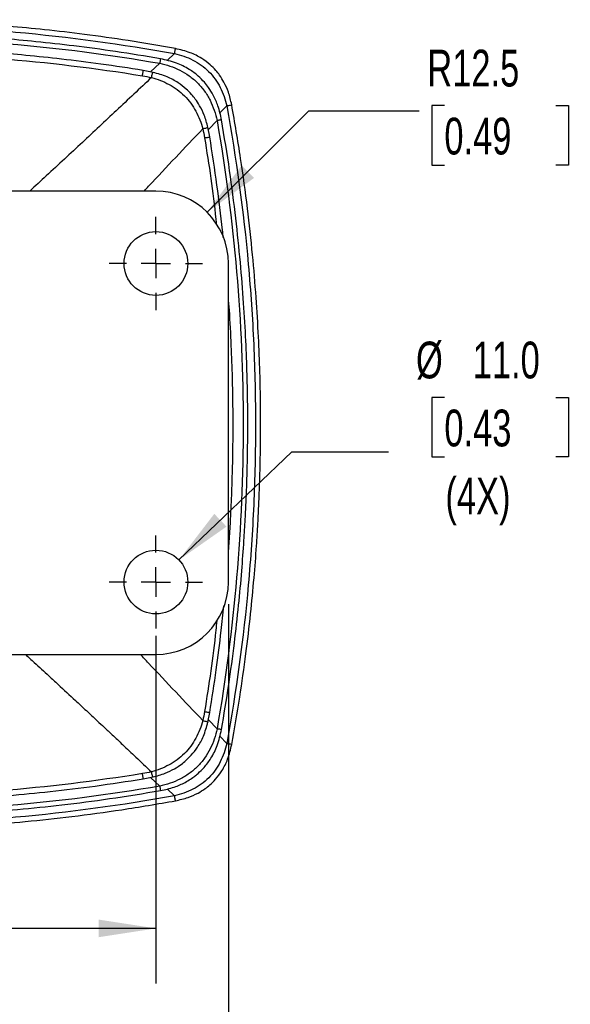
# Model space of a CAD drawing. Header units: millimetres. Extents: x 0 to 838, y 0 to 648.
# Tile 4 of 21: x 373 to 468, y 97 to 267. Entities that reach past the tile are written whole.
import ezdxf

# ---------------------------------------------------------------- set-up
doc = ezdxf.new("R2010")
doc.units = ezdxf.units.MM
doc.header["$LTSCALE"] = 3
doc.linetypes.add('CENTERX2', pattern=[20.32, 12.7, -2.54, 2.54, -2.54])
doc.layers.add('CENTER', color=40, linetype='CENTERX2')
doc.layers.add('DIMENSIONS', color=140, linetype='Continuous', lineweight=25)
doc.styles.add('SLDTEXTSTYLE0', font='TXT', dxfattribs={"width": 0.7})
doc.dimstyles.new('SLDDIMSTYLE2', dxfattribs={"dimtxt": 6.474023, "dimasz": 9.906, "dimexe": 0, "dimexo": 0.0625, "dimgap": 1.618506, "dimtad": 0, "dimtih": 1, "dimtoh": 1, "dimdec": 1, "dimrnd": 1e-09, "dimzin": 4, "dimdsep": 46, "dimtxsty": 'SLDTEXTSTYLE0', "dimsah": 1, "dimcen": 0.09, "dimadec": 0, "dimazin": 1, "dimtfac": 1, "dimtdec": 1, "dimtofl": 0, "dimtmove": 0, "dimatfit": 3, "dimfxl": 0, "dimfrac": 2, "dimtolj": 1, "dimtzin": 12, "dimarcsym": 0})
doc.dimstyles.new('SLDDIMSTYLE3', dxfattribs={"dimtxt": 6.474023, "dimasz": 9.906, "dimexe": 0, "dimexo": 0.0625, "dimgap": 1.618506, "dimtad": 0, "dimtih": 1, "dimtoh": 1, "dimdec": 1, "dimrnd": 1e-09, "dimzin": 12, "dimdsep": 46, "dimtxsty": 'SLDTEXTSTYLE0', "dimsah": 1, "dimcen": 0, "dimadec": 0, "dimazin": 3, "dimtfac": 1, "dimtdec": 1, "dimtofl": 0, "dimtmove": 0, "dimatfit": 3, "dimfxl": 0, "dimfrac": 2, "dimtolj": 1, "dimtzin": 12, "dimarcsym": 0})
doc.dimstyles.new('SLDDIMSTYLE4', dxfattribs={"dimtxt": 6.474023, "dimasz": 9.906, "dimexe": 0, "dimexo": 0.0625, "dimgap": 1.618506, "dimtad": 0, "dimtih": 1, "dimtoh": 1, "dimdec": 1, "dimrnd": 1e-09, "dimzin": 4, "dimdsep": 46, "dimtxsty": 'SLDTEXTSTYLE0', "dimsah": 1, "dimcen": 0, "dimadec": 0, "dimazin": 1, "dimtfac": 1, "dimtdec": 1, "dimtofl": 0, "dimtmove": 0, "dimatfit": 3, "dimfxl": 0, "dimfrac": 2, "dimtolj": 1, "dimtzin": 12, "dimarcsym": 0})

# ---------------------------------------------------------------- blocks, each defined once
blk = doc.blocks.new('_D_11')
at = {"layer": 'DIMENSIONS'}
for p, q in [((396.72, 160.42), (396.72, 100.4)), ((291.72, 157.88), (291.72, 100.4)), ((291.72, 109.92), (323.58, 109.92)), ((332.36, 109.92), (330.18, 109.92)), ((330.18, 109.92), (330.18, 99.63)), ((351.6, 109.92), (353.77, 109.92)), ((353.77, 109.92), (353.77, 99.63)), ((396.72, 109.92), (360.37, 109.92)), ((330.18, 99.63), (332.36, 99.63)), ((353.77, 99.63), (351.6, 99.63))]:
    blk.add_line(p, q, dxfattribs=at)
for points in [[(291.72, 109.92), (301.63, 108.4), (301.63, 111.45)], [(396.72, 109.92), (386.82, 111.45), (386.82, 108.4)]]:
    blk.add_solid(points, dxfattribs=at)
at = {"layer": 'DIMENSIONS', "char_height": 6.35, "attachment_point": 1, "style": 'SLDTEXTSTYLE0'}
for s, insert in [('105.0', (329.66, 119.56)), ('4.13', (332.36, 107.82))]:
    blk.add_mtext(s, dxfattribs=dict(at, insert=insert))
blk = doc.blocks.new('_D_13')
at = {"layer": 'DIMENSIONS'}
for p, q in [((279.22, 165.92), (279.22, 73.79)), ((409.22, 165.92), (409.22, 73.79)), ((279.22, 83.32), (323.58, 83.32)), ((332.36, 83.32), (330.18, 83.32)), ((330.18, 83.32), (330.18, 73.03)), ((351.6, 83.32), (353.77, 83.32)), ((353.77, 83.32), (353.77, 73.03)), ((409.22, 83.32), (360.37, 83.32)), ((330.18, 73.03), (332.36, 73.03)), ((353.77, 73.03), (351.6, 73.03))]:
    blk.add_line(p, q, dxfattribs=at)
for points in [[(279.22, 83.32), (289.13, 81.79), (289.13, 84.84)], [(409.22, 83.32), (399.32, 84.84), (399.32, 81.79)]]:
    blk.add_solid(points, dxfattribs=at)
at = {"layer": 'DIMENSIONS', "char_height": 6.35, "attachment_point": 1, "style": 'SLDTEXTSTYLE0'}
for s, insert in [('130.0', (329.66, 92.95)), ('5.12', (332.36, 81.21))]:
    blk.add_mtext(s, dxfattribs=dict(at, insert=insert))
blk = doc.blocks.new('_D_14')
at = {"layer": 'DIMENSIONS'}
for p, q in [((446.48, 252), (444.31, 252)), ((444.31, 252), (444.31, 241.71)), ((465.72, 252), (467.89, 252)), ((467.89, 252), (467.89, 241.71)), ((405.56, 233.57), (423.08, 251.09)), ((423.08, 251.09), (442.13, 251.09)), ((444.31, 241.71), (446.48, 241.71)), ((467.89, 241.71), (465.72, 241.71))]:
    blk.add_line(p, q, dxfattribs=at)
blk.add_solid([(405.56, 233.57), (413.65, 239.5), (411.49, 241.65)], dxfattribs=at)
at = {"layer": 'DIMENSIONS', "char_height": 6.35, "attachment_point": 1, "style": 'SLDTEXTSTYLE0'}
for s, insert in [('R12.5', (443.54, 261.64)), ('0.49', (446.48, 249.9))]:
    blk.add_mtext(s, dxfattribs=dict(at, insert=insert))
blk = doc.blocks.new('_D_15')
at = {"layer": 'DIMENSIONS'}
for p, q in [((446.48, 201.61), (444.31, 201.61)), ((444.31, 201.61), (444.31, 191.32)), ((465.72, 201.61), (467.89, 201.61)), ((467.89, 201.61), (467.89, 191.32)), ((400.69, 173.54), (420.16, 192.21)), ((420.16, 192.21), (436.83, 192.21)), ((444.31, 191.32), (446.48, 191.32)), ((467.89, 191.32), (465.72, 191.32))]:
    blk.add_line(p, q, dxfattribs=at)
blk.add_solid([(400.69, 173.54), (408.9, 179.3), (406.79, 181.5)], dxfattribs=at)
at = {"layer": 'DIMENSIONS', "char_height": 6.35, "attachment_point": 1, "style": 'SLDTEXTSTYLE0'}
for s, insert in [('%%c', (441.59, 211.24)), ('11.0', (451.37, 211.24)), ('0.43', (446.48, 199.5)), ('(4X)', (446.66, 187.77))]:
    blk.add_mtext(s, dxfattribs=dict(at, insert=insert))
blk = doc.blocks.new('SW_CENTERMARKSYMBOL_3')
at = {"layer": 'CENTER', "color": 0}
for p, q in [((0, 5.08), (0, 8.04)), ((0, 0), (0, 2.54)), ((-5.08, 0), (-8.04, 0)), ((0, 0), (-2.54, 0)), ((0, 0), (0, -2.54)), ((0, 0), (2.54, 0)), ((5.08, 0), (8.04, 0)), ((0, -5.08), (0, -8.04))]:
    blk.add_line(p, q, dxfattribs=at)
blk = doc.blocks.new('SW_CENTERMARKSYMBOL_6')
at = {"layer": 'CENTER', "color": 0}
for p, q in [((0, 5.08), (0, 8.04)), ((0, 0), (0, 2.54)), ((-5.08, 0), (-8.04, 0)), ((0, 0), (-2.54, 0)), ((0, 0), (0, -2.54)), ((0, 0), (2.54, 0)), ((5.08, 0), (8.04, 0)), ((0, -5.08), (0, -8.04))]:
    blk.add_line(p, q, dxfattribs=at)

msp = doc.modelspace()

# ---------------------------------------------------------------- linework, layer by layer
for p, q in [((399.93, 260.96), (398.67, 259.76)), ((397.38, 259.3), (395.8, 257.81)), ((396.22, 257.73), (394.54, 258.06)), ((407.74, 250.72), (408.93, 251.97)), ((406.02, 246.58), (405.69, 248.25)), ((405.77, 247.84), (407.27, 249.41)), ((396.72, 237.23), (291.72, 237.23)), ((409.22, 169.73), (409.22, 224.73)), ((291.72, 157.23), (396.72, 157.23)), ((405.69, 145.54), (406.02, 147.22)), ((407.27, 144.38), (405.77, 145.96)), ((408.93, 141.83), (407.73, 143.09)), ((394.54, 135.74), (396.22, 136.07)), ((395.8, 135.99), (397.38, 134.49)), ((398.68, 134.02), (399.93, 132.83))]:
    msp.add_line(p, q)
for centre in [(396.72, 224.73), (396.72, 169.73)]:
    msp.add_circle(centre, 5.5)
for centre, start, end in [((396.72, 224.73), 0, 90), ((396.72, 169.73), 270, 0)]:
    msp.add_arc(centre, 12.5, start, end)
for points, knots in [([(400.09, 261.83), (397.37, 262.31), (392.15, 263.22), (384.62, 264.27), (377.75, 265.09), (371.54, 265.68), (366.34, 266.08), (362.06, 266.35), (358.62, 266.52), (355.59, 266.64), (352.82, 266.72), (349.69, 266.79), (345.84, 266.83), (341.08, 266.81), (335.63, 266.7), (329.49, 266.46), (322.71, 266.05), (315.31, 265.43), (307.3, 264.56), (298.66, 263.39), (292.71, 262.37), (289.63, 261.83)], [0, 0, 0, 0, 0.074609, 0.143086, 0.205399, 0.261527, 0.311457, 0.346336, 0.377383, 0.404599, 0.428057, 0.45248, 0.489106, 0.531947, 0.58102, 0.636346, 0.697926, 0.764483, 0.837038, 0.915557, 1, 1, 1, 1]), ([(289.79, 260.96), (298.86, 262.62), (308.02, 263.86), (321.82, 265.11), (326.42, 265.42), (335.64, 265.84), (340.26, 265.94), (349.47, 265.94), (354.09, 265.84), (363.3, 265.42), (367.91, 265.11), (381.71, 263.86), (390.87, 262.62), (399.93, 260.96)], [0, 0, 0, 0, 0.25, 0.25, 0.375, 0.375, 0.5, 0.5, 0.625, 0.625, 0.75, 0.75, 1, 1, 1, 1]), ([(397.51, 260.08), (394.92, 260.51), (389.96, 261.33), (382.79, 262.29), (376.24, 263.02), (370.33, 263.57), (365.37, 263.93), (361.29, 264.17), (358, 264.33), (355.12, 264.43), (352.46, 264.51), (349.47, 264.57), (345.79, 264.61), (341.25, 264.59), (336.04, 264.49), (330.18, 264.27), (323.71, 263.9), (316.65, 263.34), (309.02, 262.55), (300.8, 261.49), (295.14, 260.56), (292.21, 260.08)], [0, 0, 0, 0, 0.07439, 0.142731, 0.204978, 0.261094, 0.311052, 0.345972, 0.37707, 0.404344, 0.42786, 0.452362, 0.489117, 0.532109, 0.581331, 0.636774, 0.69842, 0.764976, 0.837457, 0.915817, 1, 1, 1, 1]), ([(292.35, 259.3), (300.97, 260.8), (309.69, 261.93), (327.23, 263.44), (336.04, 263.81), (353.68, 263.81), (362.5, 263.43), (380.03, 261.93), (388.75, 260.8), (397.38, 259.3)], [0, 0, 0, 0, 0.25, 0.25, 0.5, 0.5, 0.75, 0.75, 1, 1, 1, 1]), ([(394.54, 258.06), (392.1, 258.44), (387.4, 259.17), (380.63, 260.01), (374.46, 260.67), (368.88, 261.15), (364.2, 261.47), (360.35, 261.68), (357.25, 261.82), (354.53, 261.92), (352.03, 261.99), (349.21, 262.04), (345.74, 262.07), (341.45, 262.06), (336.54, 261.97), (331.01, 261.78), (324.92, 261.45), (318.26, 260.95), (311.06, 260.24), (303.3, 259.31), (297.95, 258.48), (295.18, 258.06)], [0, 0, 0, 0, 0.074425, 0.142786, 0.205038, 0.261152, 0.311102, 0.346014, 0.377105, 0.40437, 0.427879, 0.452375, 0.489118, 0.532097, 0.581307, 0.636736, 0.698371, 0.764921, 0.837404, 0.91578, 1, 1, 1, 1]), ([(399.93, 260.96), (399.98, 261.23), (400.02, 261.45), (400.08, 261.75), (400.09, 261.83), (400.09, 261.83)], [0, 0, 0, 0, 0.5, 0.5, 1, 1, 1, 1]), ([(409.8, 252.13), (409.63, 252.86), (409.33, 254.21), (408.56, 255.91), (407.8, 257.15), (406.99, 258.16), (405.99, 259.17), (404.53, 260.25), (402.53, 261.26), (400.94, 261.63), (400.09, 261.83)], [0, 0, 0, 0, 0.154141, 0.281442, 0.379252, 0.451714, 0.54487, 0.668741, 0.8214, 1, 1, 1, 1]), ([(295.33, 257.14), (303.48, 258.47), (311.71, 259.46), (328.24, 260.8), (336.55, 261.13), (361.48, 261.13), (378.1, 259.79), (394.39, 257.14)], [0, 0, 0, 0, 0.25, 0.25, 0.5, 0.5, 1, 1, 1, 1]), ([(399.93, 260.96), (401.01, 260.73), (402.08, 260.37), (403.58, 259.6), (404.06, 259.31), (404.98, 258.65), (405.42, 258.28), (406.22, 257.47), (406.6, 257.03), (407.26, 256.12), (407.55, 255.63), (408.07, 254.63), (408.29, 254.11), (408.66, 253.05), (408.81, 252.51), (408.93, 251.97)], [0, 0, 0, 0, 0.25, 0.25, 0.375, 0.375, 0.5, 0.5, 0.625, 0.625, 0.75, 0.75, 0.875, 0.875, 1, 1, 1, 1]), ([(397.51, 260.08), (397.51, 260.08), (397.5, 260.01), (397.45, 259.74), (397.42, 259.54), (397.38, 259.3)], [0, 0, 0, 0, 0.5, 0.5, 1, 1, 1, 1]), ([(397.38, 259.3), (397.97, 259.18), (398.57, 259.02), (399.73, 258.62), (400.3, 258.39), (401.41, 257.83), (401.94, 257.51), (402.95, 256.78), (403.43, 256.38), (404.32, 255.49), (404.73, 255.01), (405.46, 253.99), (405.78, 253.46), (406.34, 252.35), (406.58, 251.78), (406.98, 250.6), (407.14, 250.01), (407.27, 249.41)], [0, 0, 0, 0, 0.125, 0.125, 0.25, 0.25, 0.375, 0.375, 0.5, 0.5, 0.625, 0.625, 0.75, 0.75, 0.875, 0.875, 1, 1, 1, 1]), ([(408.04, 249.55), (407.87, 250.35), (407.55, 251.82), (406.72, 253.68), (405.89, 255.02), (405.03, 256.12), (403.94, 257.21), (402.36, 258.39), (400.17, 259.48), (398.44, 259.87), (397.51, 260.08)], [0, 0, 0, 0, 0.154494, 0.28184, 0.379492, 0.451796, 0.544677, 0.668235, 0.820915, 1, 1, 1, 1]), ([(395.95, 256.84), (393.93, 254.93), (389.98, 251.19), (383.93, 245.53), (378.95, 240.91), (375.91, 238.11), (374.95, 237.23)], [0, 0, 0, 0, 0.291289, 0.570969, 0.86539, 1, 1, 1, 1]), ([(394.39, 257.14), (394.41, 257.27), (394.45, 257.51), (394.5, 257.79), (394.53, 257.98), (394.54, 258.06), (394.54, 258.05), (394.54, 258.04)], [0, 0, 0, 0, 0.230757, 0.461513, 0.692265, 0.923019, 1, 1, 1, 1]), ([(395.95, 256.84), (395.98, 256.97), (396.04, 257.21), (396.12, 257.49), (396.18, 257.66), (396.21, 257.74), (396.21, 257.72), (396.21, 257.72)], [0, 0, 0, 0, 0.235116, 0.470241, 0.705344, 0.940473, 1, 1, 1, 1]), ([(395.95, 256.84), (396.99, 256.57), (398.03, 256.17), (399.48, 255.38), (399.94, 255.08), (400.82, 254.42), (401.24, 254.06), (402.03, 253.27), (402.39, 252.85), (403.05, 251.96), (403.34, 251.5), (404.14, 250.06), (404.53, 249.03), (404.81, 247.99)], [0, 0, 0, 0, 0.25, 0.25, 0.375, 0.375, 0.5, 0.5, 0.625, 0.625, 0.75, 0.75, 1, 1, 1, 1]), ([(405.69, 248.25), (405.5, 248.96), (405.15, 250.25), (404.36, 251.87), (403.6, 253.04), (402.82, 254.01), (401.86, 254.98), (400.47, 256.04), (398.56, 257.08), (397.04, 257.5), (396.22, 257.73)], [0, 0, 0, 0, 0.154793, 0.281908, 0.379183, 0.451205, 0.54376, 0.66688, 0.819879, 1, 1, 1, 1]), ([(408.93, 251.97), (409.19, 252.02), (409.42, 252.06), (409.72, 252.11), (409.8, 252.13), (409.8, 252.13)], [0, 0, 0, 0, 0.5, 0.5, 1, 1, 1, 1]), ([(408.93, 251.97), (410.58, 242.9), (411.83, 233.74), (413.07, 219.95), (413.38, 215.34), (413.8, 206.12), (413.9, 201.5), (413.9, 192.29), (413.8, 187.68), (413.38, 178.46), (413.07, 173.85), (411.83, 160.05), (410.58, 150.89), (408.93, 141.83)], [0, 0, 0, 0, 0.25, 0.25, 0.375, 0.375, 0.5, 0.5, 0.625, 0.625, 0.75, 0.75, 1, 1, 1, 1]), ([(409.8, 141.67), (410.27, 144.39), (411.18, 149.61), (412.24, 157.14), (413.05, 164.01), (413.65, 170.22), (414.05, 175.42), (414.31, 179.7), (414.48, 183.14), (414.6, 186.17), (414.69, 188.94), (414.75, 192.07), (414.79, 195.92), (414.78, 200.68), (414.67, 206.13), (414.42, 212.27), (414.02, 219.05), (413.4, 226.45), (412.52, 234.46), (411.36, 243.1), (410.33, 249.05), (409.8, 252.13)], [0, 0, 0, 0, 0.074608, 0.143085, 0.205398, 0.261526, 0.311457, 0.346336, 0.377384, 0.4046, 0.428057, 0.45248, 0.489105, 0.531945, 0.581018, 0.636348, 0.69793, 0.764485, 0.837036, 0.915555, 1, 1, 1, 1]), ([(404.81, 247.99), (404.93, 248.02), (405.18, 248.08), (405.45, 248.16), (405.63, 248.21), (405.7, 248.25), (405.69, 248.25), (405.68, 248.25)], [0, 0, 0, 0, 0.235118, 0.470237, 0.705356, 0.940469, 1, 1, 1, 1]), ([(408.04, 249.55), (408.04, 249.55), (407.97, 249.54), (407.7, 249.49), (407.51, 249.45), (407.27, 249.41)], [0, 0, 0, 0, 0.5, 0.5, 1, 1, 1, 1]), ([(407.27, 249.41), (408.76, 240.79), (409.89, 232.07), (411.4, 214.53), (411.78, 205.72), (411.78, 188.08), (411.4, 179.26), (409.89, 161.73), (408.76, 153.01), (407.27, 144.38)], [0, 0, 0, 0, 0.25, 0.25, 0.5, 0.5, 0.75, 0.75, 1, 1, 1, 1]), ([(408.04, 144.25), (408.47, 146.84), (409.29, 151.8), (410.25, 158.97), (410.99, 165.52), (411.53, 171.43), (411.89, 176.39), (412.13, 180.47), (412.29, 183.76), (412.4, 186.64), (412.48, 189.3), (412.54, 192.29), (412.57, 195.97), (412.56, 200.52), (412.46, 205.72), (412.24, 211.58), (411.86, 218.05), (411.3, 225.11), (410.51, 232.74), (409.46, 240.96), (408.52, 246.62), (408.04, 249.55)], [0, 0, 0, 0, 0.0743908, 0.1427327, 0.2049789, 0.2610938, 0.3110511, 0.3459708, 0.37707, 0.4043438, 0.42786, 0.4523627, 0.4891178, 0.5321094, 0.5813316, 0.6367738, 0.698419, 0.7649765, 0.8374584, 0.9158183, 1, 1, 1, 1]), ([(394.69, 237.23), (394.95, 237.51), (398.31, 241.14), (401.69, 244.7), (404.81, 247.99)], [0, 0, 0, 0, 0.076911, 1, 1, 1, 1]), ([(405.11, 246.43), (405.23, 246.45), (405.48, 246.49), (405.76, 246.53), (405.94, 246.56), (406.02, 246.58), (406.01, 246.58), (406.01, 246.58)], [0, 0, 0, 0, 0.230753, 0.461514, 0.692255, 0.92302, 1, 1, 1, 1]), ([(408.33, 229.2), (408.29, 229.64), (408, 232.66), (407.26, 238.46), (406.44, 243.81), (406.02, 246.58)], [0, 0, 0, 0, 0.074427, 0.520586, 1, 1, 1, 1]), ([(405.11, 246.43), (405.86, 241.76), (406.65, 236.84), (407.1, 231.87), (407.13, 231.62)], [0, 0, 0, 0, 0.948017, 1, 1, 1, 1]), ([(409.22, 174.69), (409.31, 175.81), (409.47, 178.09), (409.65, 181.41), (409.79, 184.51), (409.88, 187.23), (409.95, 189.73), (410.01, 192.55), (410.04, 196.02), (410.02, 200.31), (409.94, 205.22), (409.73, 210.74), (409.5, 215.41), (409.28, 218.22), (409.22, 218.99)], [0, 0, 0, 0, 0.076172, 0.154737, 0.224704, 0.286063, 0.338968, 0.394091, 0.476777, 0.573491, 0.684223, 0.80895, 0.947639, 1, 1, 1, 1]), ([(406.02, 147.22), (406.4, 149.66), (407.13, 154.36), (407.91, 160.5), (408.29, 164.19), (408.43, 165.62)], [0, 0, 0, 0, 0.400138, 0.767663, 1, 1, 1, 1]), ([(407.21, 163.06), (407.16, 162.51), (406.69, 157.25), (405.85, 152.04), (405.11, 147.37)], [0, 0, 0, 0, 0.105156, 1, 1, 1, 1]), ([(374.23, 157.23), (374.73, 156.77), (376.08, 155.53), (377.95, 153.8), (380.32, 151.62), (382.47, 149.62), (384.72, 147.53), (386.37, 145.98), (387.85, 144.6), (389.31, 143.23), (391.13, 141.51), (393.4, 139.37), (395.05, 137.81), (395.95, 136.95)], [0, 0, 0, 0, 0.0684083, 0.1845039, 0.2555594, 0.3925718, 0.4795668, 0.5664771, 0.6210171, 0.6845455, 0.7689102, 0.8740738, 1, 1, 1, 1]), ([(404.81, 145.81), (401.69, 149.1), (398.1, 152.88), (394.53, 156.73), (394.07, 157.23)], [0, 0, 0, 0, 0.869522, 1, 1, 1, 1]), ([(405.11, 147.37), (405.23, 147.35), (405.48, 147.31), (405.76, 147.26), (405.94, 147.23), (406.02, 147.22), (406.01, 147.22), (406.01, 147.22)], [0, 0, 0, 0, 0.230757, 0.461513, 0.692265, 0.923019, 1, 1, 1, 1]), ([(404.81, 145.81), (404.53, 144.77), (404.14, 143.74), (403.34, 142.29), (403.05, 141.83), (402.39, 140.94), (402.03, 140.52), (401.24, 139.74), (400.82, 139.37), (399.94, 138.72), (399.48, 138.42), (398.03, 137.63), (396.99, 137.23), (395.95, 136.95)], [0, 0, 0, 0, 0.25, 0.25, 0.375, 0.375, 0.5, 0.5, 0.625, 0.625, 0.75, 0.75, 1, 1, 1, 1]), ([(396.22, 136.07), (396.92, 136.26), (398.22, 136.61), (399.84, 137.4), (401.01, 138.16), (401.98, 138.95), (402.94, 139.91), (404.01, 141.29), (405.04, 143.2), (405.46, 144.72), (405.69, 145.54)], [0, 0, 0, 0, 0.154892, 0.28237, 0.379703, 0.451458, 0.543945, 0.667441, 0.820054, 1, 1, 1, 1]), ([(404.81, 145.81), (404.93, 145.78), (405.18, 145.72), (405.45, 145.64), (405.63, 145.58), (405.7, 145.55), (405.69, 145.55), (405.68, 145.55)], [0, 0, 0, 0, 0.235116, 0.470241, 0.705344, 0.940473, 1, 1, 1, 1]), ([(407.27, 144.38), (407.14, 143.79), (406.98, 143.19), (406.59, 142.03), (406.35, 141.46), (405.79, 140.36), (405.47, 139.82), (404.75, 138.81), (404.34, 138.33), (403.45, 137.44), (402.97, 137.03), (401.96, 136.3), (401.42, 135.98), (400.32, 135.42), (399.74, 135.18), (398.57, 134.78), (397.97, 134.62), (397.38, 134.49)], [0, 0, 0, 0, 0.125, 0.125, 0.25, 0.25, 0.375, 0.375, 0.5, 0.5, 0.625, 0.625, 0.75, 0.75, 0.875, 0.875, 1, 1, 1, 1]), ([(397.51, 133.72), (398.32, 133.89), (399.78, 134.21), (401.5, 134.97), (402.65, 135.65), (403.38, 136.18), (404.18, 136.83), (405.18, 137.82), (406.35, 139.4), (407.44, 141.59), (407.83, 143.32), (408.04, 144.25)], [0, 0, 0, 0, 0.154482, 0.281826, 0.350274, 0.405401, 0.451833, 0.544708, 0.668258, 0.820928, 1, 1, 1, 1]), ([(408.04, 144.25), (408.04, 144.25), (407.97, 144.26), (407.7, 144.31), (407.51, 144.34), (407.27, 144.38)], [0, 0, 0, 0, 0.5, 0.5, 1, 1, 1, 1]), ([(408.93, 141.83), (408.69, 140.75), (408.33, 139.68), (407.56, 138.18), (407.27, 137.7), (406.61, 136.78), (406.24, 136.34), (405.43, 135.53), (405, 135.16), (404.08, 134.5), (403.6, 134.21), (402.09, 133.44), (401.01, 133.07), (399.93, 132.83)], [0, 0, 0, 0, 0.25, 0.25, 0.375, 0.375, 0.5, 0.5, 0.625, 0.625, 0.75, 0.75, 1, 1, 1, 1]), ([(400.09, 131.96), (400.83, 132.13), (402.17, 132.43), (403.88, 133.2), (405.12, 133.96), (406.13, 134.77), (407.14, 135.77), (408.22, 137.23), (409.23, 139.23), (409.6, 140.82), (409.8, 141.67)], [0, 0, 0, 0, 0.154105, 0.281485, 0.379232, 0.451674, 0.544845, 0.668722, 0.821392, 1, 1, 1, 1]), ([(409.8, 141.67), (409.8, 141.67), (409.72, 141.68), (409.42, 141.74), (409.19, 141.78), (408.93, 141.83)], [0, 0, 0, 0, 0.5, 0.5, 1, 1, 1, 1]), ([(394.39, 136.65), (378.1, 134.01), (361.48, 132.66), (336.55, 132.66), (328.24, 133), (311.71, 134.33), (303.48, 135.33), (295.33, 136.65)], [0, 0, 0, 0, 0.5, 0.5, 0.75, 0.75, 1, 1, 1, 1]), ([(394.54, 135.75), (394.54, 135.75), (394.54, 135.74), (394.53, 135.82), (394.5, 136), (394.45, 136.28), (394.41, 136.53), (394.39, 136.65)], [0, 0, 0, 0, 0.076981, 0.307735, 0.538487, 0.769243, 1, 1, 1, 1]), ([(396.21, 136.08), (396.21, 136.07), (396.21, 136.06), (396.18, 136.13), (396.12, 136.31), (396.04, 136.58), (395.98, 136.83), (395.95, 136.95)], [0, 0, 0, 0, 0.059526, 0.294656, 0.529759, 0.764884, 1, 1, 1, 1]), ([(397.38, 134.49), (388.75, 133), (380.03, 131.87), (362.5, 130.36), (353.68, 129.98), (336.04, 129.98), (327.23, 130.36), (309.69, 131.87), (300.97, 133), (292.35, 134.49)], [0, 0, 0, 0, 0.25, 0.25, 0.5, 0.5, 0.75, 0.75, 1, 1, 1, 1]), ([(295.18, 135.74), (297.63, 135.36), (302.32, 134.63), (309.09, 133.78), (315.27, 133.13), (320.85, 132.65), (325.52, 132.32), (329.37, 132.11), (332.47, 131.97), (335.2, 131.88), (337.7, 131.81), (340.52, 131.75), (343.98, 131.72), (348.27, 131.74), (353.18, 131.83), (358.71, 132.02), (364.81, 132.35), (371.47, 132.85), (378.66, 133.55), (386.43, 134.49), (391.77, 135.31), (394.54, 135.74)], [0, 0, 0, 0, 0.074424, 0.142783, 0.205034, 0.261147, 0.311099, 0.346012, 0.377105, 0.404372, 0.427882, 0.452378, 0.489122, 0.532101, 0.581309, 0.636736, 0.698367, 0.764917, 0.837401, 0.915779, 1, 1, 1, 1]), ([(397.38, 134.49), (397.42, 134.25), (397.45, 134.06), (397.5, 133.79), (397.51, 133.72), (397.51, 133.72)], [0, 0, 0, 0, 0.5, 0.5, 1, 1, 1, 1]), ([(399.93, 132.83), (390.87, 131.18), (381.71, 129.93), (367.91, 128.69), (363.3, 128.38), (354.08, 127.96), (349.47, 127.86), (340.25, 127.86), (335.64, 127.96), (326.42, 128.38), (321.81, 128.69), (308.02, 129.93), (298.86, 131.18), (289.79, 132.83)], [0, 0, 0, 0, 0.25, 0.25, 0.375, 0.375, 0.5, 0.5, 0.625, 0.625, 0.75, 0.75, 1, 1, 1, 1]), ([(292.21, 133.72), (294.8, 133.29), (299.77, 132.47), (306.94, 131.51), (313.48, 130.77), (319.39, 130.23), (324.35, 129.87), (328.44, 129.63), (331.72, 129.47), (334.61, 129.36), (337.26, 129.28), (340.25, 129.22), (343.93, 129.19), (348.48, 129.2), (353.69, 129.3), (359.55, 129.52), (366.02, 129.9), (373.07, 130.46), (380.7, 131.25), (388.92, 132.3), (394.58, 133.24), (397.51, 133.72)], [0, 0, 0, 0, 0.074391, 0.142733, 0.204979, 0.261094, 0.311051, 0.345971, 0.37707, 0.404344, 0.42786, 0.452363, 0.489118, 0.532109, 0.581332, 0.636774, 0.698419, 0.764977, 0.837458, 0.915818, 1, 1, 1, 1]), ([(400.09, 131.96), (400.09, 131.96), (400.08, 132.04), (400.02, 132.34), (399.98, 132.57), (399.93, 132.83)], [0, 0, 0, 0, 0.5, 0.5, 1, 1, 1, 1]), ([(289.63, 131.96), (292.36, 131.49), (297.57, 130.58), (305.1, 129.52), (311.98, 128.71), (318.18, 128.11), (323.38, 127.71), (327.66, 127.45), (331.11, 127.28), (334.13, 127.16), (336.91, 127.07), (340.04, 127.01), (343.88, 126.97), (348.64, 126.98), (354.09, 127.09), (360.23, 127.34), (367.01, 127.74), (374.41, 128.36), (382.42, 129.24), (391.07, 130.4), (397.01, 131.43), (400.09, 131.96)], [0, 0, 0, 0, 0.074608, 0.143085, 0.205398, 0.261526, 0.311457, 0.346336, 0.377384, 0.4046, 0.428057, 0.45248, 0.489105, 0.531945, 0.581018, 0.636348, 0.69793, 0.764485, 0.837036, 0.915555, 1, 1, 1, 1])]:
    msp.add_open_spline(points, degree=3, knots=knots)
for points in [[(394.39, 257.14), (394.92, 257.06), (395.44, 256.96), (395.95, 256.84)], [(404.81, 247.99), (404.92, 247.47), (405.02, 246.95), (405.11, 246.43)], [(405.11, 147.37), (405.02, 146.84), (404.92, 146.32), (404.81, 145.81)], [(395.95, 136.95), (395.44, 136.84), (394.92, 136.74), (394.39, 136.65)]]:
    msp.add_open_spline(points, degree=3)

# ---------------------------------------------------------------- block references
at = {"layer": 'CENTER'}
for name, p in [('SW_CENTERMARKSYMBOL_3', (396.72, 224.73)), ('SW_CENTERMARKSYMBOL_6', (396.72, 169.73))]:
    msp.add_blockref(name, p, dxfattribs=at)

# ---------------------------------------------------------------- dimensions: what is measured, and where the dimension line sits
at = {"layer": 'DIMENSIONS'}
dim = msp.add_radius_dim(center=(396.72, 224.73), mpoint=(405.56, 233.57), dimstyle='SLDDIMSTYLE3', dxfattribs=at)
dim.commit()
dim.dimension.update_dxf_attribs({"geometry": '_D_14', "text_midpoint": (456.1, 251.09), "dimtype": 164})
dim = msp.add_diameter_dim_2p(p1=(392.75, 165.93), p2=(400.69, 173.54), text='<>\\P(4X)', dimstyle='SLDDIMSTYLE4', dxfattribs=at)
dim.commit()
dim.dimension.update_dxf_attribs({"geometry": '_D_15', "text_midpoint": (456.1, 195.55), "dimtype": 163})
dim = msp.add_linear_dim(base=(409.22, 83.32), p1=(279.22, 169.73), p2=(409.22, 169.73), angle=0, dimstyle='SLDDIMSTYLE2', dxfattribs=at)
dim.commit()
dim.dimension.update_dxf_attribs({"geometry": '_D_13', "text_midpoint": (341.98, 83.32), "dimtype": 160})
dim = msp.add_linear_dim(base=(396.72, 109.92), p1=(291.72, 161.69), p2=(396.72, 164.23), dimstyle='SLDDIMSTYLE2', dxfattribs=at)
dim.commit()
dim.dimension.update_dxf_attribs({"geometry": '_D_11', "text_midpoint": (341.98, 109.92), "dimtype": 160})

doc.saveas('drawing.dxf')
